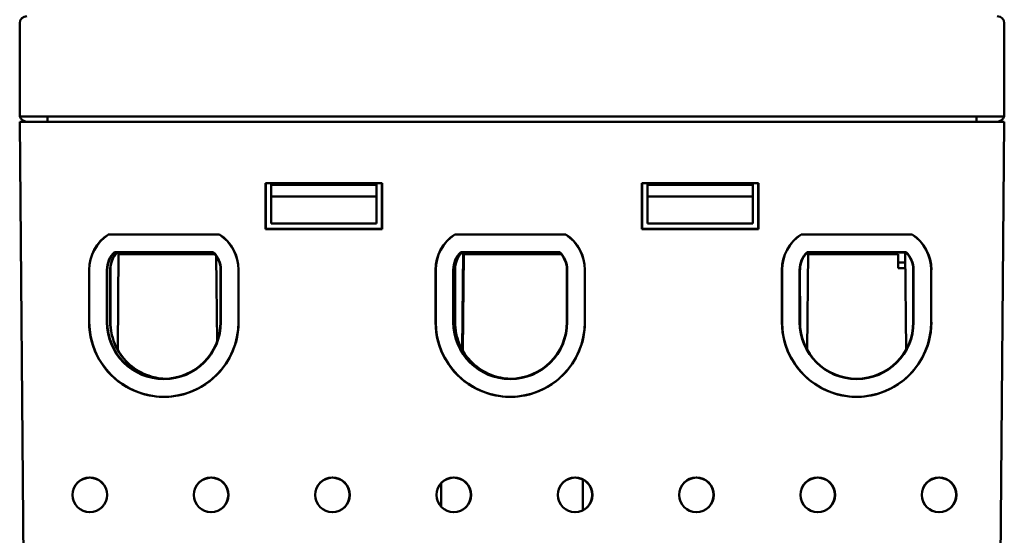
# Model space of a CAD drawing. Header units: inches. Extents: x 1 to 24, y 0.4 to 18.6.
# Tile 12 of 15: x 9.3 to 12.1, y 14.1 to 15.6. Entities that reach past the tile are written whole.
import ezdxf

# ---------------------------------------------------------------- set-up
doc = ezdxf.new("R2010")
doc.units = ezdxf.units.IN
doc.header["$LTSCALE"] = 0.8
doc.header["$MEASUREMENT"] = 0
doc.layers.add('Visible (ANSI)', color=7, linetype='Continuous', lineweight=50)

msp = doc.modelspace()

# ---------------------------------------------------------------- linework, layer by layer
at = {"layer": 'Visible (ANSI)'}
for p, q in [((9.3447, 15.3273), (9.3447, 15.5873)), ((12.1447, 15.3273), (12.1447, 15.5873)), ((9.3453, 15.3223), (12.144, 15.3223)), ((9.4237, 15.3073), (9.4237, 15.3223)), ((12.0657, 15.3073), (12.0657, 15.3223)), ((9.3447, 15.3073), (9.3947, 15.3073)), ((9.3447, 15.3073), (9.3605, 13.4963)), ((12.0947, 15.3073), (9.3947, 15.3073)), ((12.0947, 15.3073), (12.1447, 15.3073)), ((12.1289, 13.4963), (12.1447, 15.3073)), ((10.0441, 15.1328), (10.0447, 15.1323)), ((10.0441, 15.0018), (10.0441, 15.1328)), ((10.0441, 15.1328), (10.3752, 15.1328)), ((10.0447, 15.1323), (10.0447, 15.0023)), ((10.3747, 15.1323), (10.0447, 15.1323)), ((10.0597, 15.1273), (10.0596, 15.1323)), ((10.0597, 15.1273), (10.3597, 15.1273)), ((10.0597, 15.0943), (10.0597, 15.1273)), ((10.3597, 15.1323), (10.3597, 15.1273)), ((10.3597, 15.1273), (10.3597, 15.0943)), ((10.3752, 15.1328), (10.3747, 15.1323)), ((10.3747, 15.0023), (10.3747, 15.1323)), ((10.3752, 15.1328), (10.3752, 15.0018)), ((11.1141, 15.1328), (11.4452, 15.1328)), ((11.1141, 15.1328), (11.1147, 15.1323)), ((11.1141, 15.0018), (11.1141, 15.1328)), ((11.4447, 15.1323), (11.1147, 15.1323)), ((11.1147, 15.1323), (11.1147, 15.0023)), ((11.1297, 15.1273), (11.1296, 15.1323)), ((11.1297, 15.1273), (11.4297, 15.1273)), ((11.1297, 15.0943), (11.1297, 15.1273)), ((11.4297, 15.1323), (11.4297, 15.1273)), ((11.4297, 15.1273), (11.4297, 15.0943)), ((11.4452, 15.1328), (11.4447, 15.1323)), ((11.4447, 15.0023), (11.4447, 15.1323)), ((11.4452, 15.1328), (11.4452, 15.0018)), ((10.0597, 15.0943), (10.3597, 15.0943)), ((10.0597, 15.0173), (10.0597, 15.0943)), ((10.3597, 15.0943), (10.3597, 15.0173)), ((11.1297, 15.0943), (11.4297, 15.0943)), ((11.1297, 15.0173), (11.1297, 15.0943)), ((11.4297, 15.0943), (11.4297, 15.0173)), ((10.3597, 15.0173), (10.0597, 15.0173)), ((11.4297, 15.0173), (11.1297, 15.0173)), ((9.5967, 14.9869), (9.9126, 14.9869)), ((9.5969, 14.9864), (9.9124, 14.9864)), ((10.0441, 15.0018), (10.0447, 15.0023)), ((10.3752, 15.0018), (10.0441, 15.0018)), ((10.0447, 15.0023), (10.3747, 15.0023)), ((10.3752, 15.0018), (10.3747, 15.0023)), ((10.5817, 14.9869), (10.8976, 14.9869)), ((10.5819, 14.9864), (10.8974, 14.9864)), ((11.1141, 15.0018), (11.1147, 15.0023)), ((11.4452, 15.0018), (11.1141, 15.0018)), ((11.1147, 15.0023), (11.4447, 15.0023)), ((11.4452, 15.0018), (11.4447, 15.0023)), ((11.5667, 14.9869), (11.8826, 14.9869)), ((11.5669, 14.9864), (11.8824, 14.9864)), ((9.614, 14.9364), (9.8953, 14.9364)), ((9.8949, 14.9354), (9.6144, 14.9354)), ((9.6233, 14.6592), (9.6257, 14.9354)), ((9.6256, 14.9303), (9.8996, 14.9303)), ((9.6292, 14.9323), (9.6272, 14.9303)), ((9.6292, 14.9354), (9.6292, 14.9323)), ((9.712, 14.9354), (9.712, 14.9323)), ((9.7615, 14.9323), (9.712, 14.9323)), ((9.712, 14.9323), (9.712, 14.9303)), ((9.7615, 14.9354), (9.7615, 14.9323)), ((9.7615, 14.9303), (9.7615, 14.9323)), ((9.9037, 14.9248), (9.9059, 14.6819)), ((10.599, 14.9364), (10.8803, 14.9364)), ((10.8799, 14.9354), (10.5994, 14.9354)), ((10.6033, 14.6592), (10.6057, 14.9354)), ((10.6052, 14.6557), (10.6076, 14.9303)), ((10.8846, 14.9303), (10.6076, 14.9303)), ((10.6581, 14.9354), (10.6581, 14.9303)), ((10.8312, 14.9354), (10.8313, 14.9303)), ((11.584, 14.9364), (11.8653, 14.9364)), ((11.5842, 14.6586), (11.5866, 14.9354)), ((11.8649, 14.9354), (11.5844, 14.9354)), ((11.8424, 14.9303), (11.5865, 14.9303)), ((11.6174, 14.9354), (11.6173, 14.9303)), ((11.8338, 14.9354), (11.8339, 14.9303)), ((11.8424, 14.9303), (11.8427, 14.8903)), ((11.8628, 14.9354), (11.8652, 14.6586)), ((11.8426, 14.9073), (11.863, 14.9073)), ((9.5422, 14.7372), (9.5422, 14.8861)), ((9.5427, 14.7372), (9.5427, 14.8861)), ((9.5927, 14.7372), (9.5927, 14.8861)), ((9.5936, 14.8861), (9.5937, 14.7372)), ((9.6022, 14.7381), (9.6022, 14.887)), ((9.6027, 14.887), (9.6027, 14.7381)), ((9.9157, 14.7372), (9.9157, 14.8861)), ((9.9167, 14.8861), (9.9167, 14.7372)), ((9.9667, 14.8861), (9.9667, 14.7372)), ((9.9671, 14.8861), (9.9671, 14.7372)), ((10.5272, 14.7372), (10.5272, 14.8861)), ((10.5277, 14.7372), (10.5277, 14.8861)), ((10.5777, 14.7372), (10.5777, 14.8861)), ((10.5786, 14.8861), (10.5787, 14.7372)), ((10.5822, 14.7381), (10.5822, 14.887)), ((10.5827, 14.887), (10.5827, 14.7381)), ((10.9007, 14.7372), (10.9007, 14.8861)), ((10.9017, 14.8861), (10.9017, 14.7372)), ((10.9517, 14.8861), (10.9517, 14.7372)), ((10.9521, 14.8861), (10.9521, 14.7372)), ((11.5122, 14.7372), (11.5122, 14.8861)), ((11.5127, 14.7372), (11.5127, 14.8861)), ((11.5627, 14.7372), (11.5627, 14.8861)), ((11.5636, 14.8861), (11.5637, 14.7372)), ((11.8631, 14.8903), (11.8427, 14.8903)), ((11.8857, 14.7372), (11.8857, 14.8861)), ((11.8867, 14.8861), (11.8867, 14.7372)), ((11.9367, 14.8861), (11.9367, 14.7372)), ((11.9371, 14.8861), (11.9371, 14.7372))]:
    msp.add_line(p, q, dxfattribs=at)
for centre, radius in [((9.5441, 14.2462), 0.0494), ((9.5441, 14.2462), 0.0489), ((9.8891, 14.2462), 0.0494), ((9.8891, 14.2462), 0.0489), ((10.2341, 14.2462), 0.0494), ((10.2341, 14.2462), 0.0489), ((10.5791, 14.2462), 0.0494), ((10.5791, 14.2462), 0.0489), ((10.9241, 14.2462), 0.0494), ((10.9241, 14.2462), 0.0489), ((11.2691, 14.2462), 0.0494), ((11.2691, 14.2462), 0.0489), ((11.6141, 14.2462), 0.0494), ((11.6141, 14.2462), 0.0489), ((11.9591, 14.2462), 0.0494), ((11.9591, 14.2462), 0.0489)]:
    msp.add_circle(centre, radius, dxfattribs=at)
for centre, radius, start, end in [((9.3647, 15.5873), 0.02, 90, 180), ((12.1247, 15.5873), 0.02, 0, 90), ((9.3647, 15.3273), 0.02, 180, 194.4775), ((9.3647, 15.3273), 0.02, 194.4775, 270), ((12.1247, 15.3273), 0.02, 270, 345.5225), ((12.1247, 15.3273), 0.02, 345.5225, 0), ((9.6627, 14.886), 0.1205, 123.17, 179.9956), ((9.6627, 14.8861), 0.12, 123.2379, 180), ((9.8467, 14.8861), 0.12, 0, 56.7621), ((9.8467, 14.886), 0.1205, 0.0044, 56.83), ((10.6477, 14.886), 0.1205, 123.17, 179.9956), ((10.6477, 14.8861), 0.12, 123.2379, 180), ((10.8317, 14.8861), 0.12, 0, 56.7621), ((10.8317, 14.886), 0.1205, 0.0044, 56.83), ((11.6327, 14.886), 0.1205, 123.17, 179.9956), ((11.6327, 14.8861), 0.12, 123.2379, 180), ((11.8167, 14.8861), 0.12, 0, 56.7621), ((11.8167, 14.886), 0.1205, 0.0044, 56.83), ((9.6627, 14.8861), 0.07, 133.983, 180), ((9.6627, 14.8861), 0.069, 134.3136, 180.0044), ((9.8467, 14.8861), 0.069, 359.9956, 45.6864), ((9.8467, 14.8861), 0.07, 0, 46.017), ((10.6477, 14.8861), 0.07, 133.983, 180), ((10.6477, 14.8861), 0.069, 134.3136, 180.0044), ((10.8317, 14.8861), 0.069, 359.9956, 45.6864), ((10.8317, 14.8861), 0.07, 0, 46.017), ((11.6327, 14.8861), 0.07, 133.983, 180), ((11.6327, 14.8861), 0.069, 134.3136, 180.0044), ((11.8167, 14.8861), 0.069, 359.9956, 45.6864), ((11.8167, 14.8861), 0.07, 0, 46.017), ((9.7547, 14.7372), 0.2125, 179.9956, 0.0044), ((9.7547, 14.7372), 0.212, 180, 0), ((9.7547, 14.7372), 0.162, 180, 0), ((9.7547, 14.7373), 0.161, 180.0044, 359.9956), ((10.7397, 14.7372), 0.2125, 179.9956, 0.0044), ((10.7397, 14.7372), 0.212, 180, 0), ((10.7397, 14.7372), 0.162, 180, 0), ((10.7397, 14.7373), 0.161, 180.0044, 359.9956), ((11.7247, 14.7372), 0.2125, 179.9956, 0.0044), ((11.7247, 14.7372), 0.212, 180, 0), ((11.7247, 14.7372), 0.162, 180, 0), ((11.7247, 14.7373), 0.161, 180.0044, 359.9956)]:
    msp.add_arc(centre, radius, start, end, dxfattribs=at)
for points, weights in [([(9.5969, 14.9864), (9.5968, 14.9867), (9.5967, 14.9869)], [1.00000000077, 1.00000000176, 1.00000000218]), ([(9.9124, 14.9864), (9.9125, 14.9867), (9.9126, 14.9869)], [1.00000000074, 1.0000000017, 1.00000000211]), ([(10.5819, 14.9864), (10.5818, 14.9867), (10.5817, 14.9869)], [1.00000000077, 1.00000000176, 1.00000000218]), ([(10.8974, 14.9864), (10.8975, 14.9867), (10.8976, 14.9869)], [1.00000000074, 1.0000000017, 1.00000000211]), ([(11.5669, 14.9864), (11.5668, 14.9867), (11.5667, 14.9869)], [1.00000000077, 1.00000000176, 1.00000000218]), ([(11.8824, 14.9864), (11.8825, 14.9867), (11.8826, 14.9869)], [1.00000000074, 1.0000000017, 1.00000000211]), ([(9.614, 14.9364), (9.6142, 14.9359), (9.6144, 14.9354)], [1.00000000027, 1.00000000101, 1.00000000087]), ([(10.599, 14.9364), (10.5992, 14.9359), (10.5994, 14.9354)], [1.00000000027, 1.00000000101, 1.00000000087]), ([(11.584, 14.9364), (11.5842, 14.9359), (11.5844, 14.9354)], [1.00000000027, 1.00000000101, 1.00000000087])]:
    msp.add_rational_spline(points, weights, degree=2, dxfattribs=at)
for points, knots in [([(9.6215, 14.9354), (9.6159, 14.9295), (9.6114, 14.9227), (9.6061, 14.9107), (9.6046, 14.906), (9.6027, 14.8965), (9.6022, 14.8917), (9.6022, 14.887)], [0.0077548, 0.0077548, 0.0077548, 0.0077548, 0.0699125, 0.0699125, 0.107591, 0.107591, 0.1438635, 0.1438635, 0.1438635, 0.1438635]), ([(9.6222, 14.9354), (9.6194, 14.9325), (9.6169, 14.9293), (9.6119, 14.9219), (9.6096, 14.9176), (9.6044, 14.9047), (9.6027, 14.8959), (9.6027, 14.887)], [-0.1377674, -0.1377674, -0.1377674, -0.1377674, -0.1068066, -0.1068066, -0.0694098, -0.0694098, -0.0013947, -0.0013947, -0.0013947, -0.0013947]), ([(10.6015, 14.9354), (10.5959, 14.9295), (10.5914, 14.9227), (10.5861, 14.9107), (10.5846, 14.906), (10.5827, 14.8965), (10.5822, 14.8917), (10.5822, 14.887)], [0.0077548, 0.0077548, 0.0077548, 0.0077548, 0.0699125, 0.0699125, 0.107591, 0.107591, 0.1438635, 0.1438635, 0.1438635, 0.1438635]), ([(10.6022, 14.9354), (10.5994, 14.9325), (10.5969, 14.9293), (10.5919, 14.9219), (10.5896, 14.9176), (10.5844, 14.9047), (10.5827, 14.8959), (10.5827, 14.887)], [-0.1377674, -0.1377674, -0.1377674, -0.1377674, -0.1068066, -0.1068066, -0.0694098, -0.0694098, -0.0013947, -0.0013947, -0.0013947, -0.0013947]), ([(9.6022, 14.7381), (9.6022, 14.717), (9.6064, 14.696), (9.6224, 14.6569), (9.6342, 14.639), (9.664, 14.6089), (9.6817, 14.5969), (9.7171, 14.5819), (9.734, 14.5777), (9.7512, 14.5763)], [0.0000001, 0.0000001, 0.0000001, 0.0000001, 0.1612359, 0.1612359, 0.3226003, 0.3226003, 0.4839891, 0.4839891, 0.6157955, 0.6157955, 0.6157955, 0.6157955]), ([(9.6027, 14.7381), (9.6027, 14.7269), (9.6039, 14.7157), (9.6085, 14.6937), (9.612, 14.683), (9.625, 14.6535), (9.6372, 14.636), (9.6676, 14.6068), (9.6855, 14.5953), (9.7223, 14.5808), (9.7404, 14.577), (9.7587, 14.5763)], [-1.2959948, -1.2959948, -1.2959948, -1.2959948, -1.2104214, -1.2104214, -1.1248482, -1.1248482, -0.9641539, -0.9641539, -0.8034659, -0.8034659, -0.6632257, -0.6632257, -0.6632257, -0.6632257]), ([(10.5822, 14.7381), (10.5822, 14.717), (10.5864, 14.696), (10.6024, 14.6569), (10.6142, 14.639), (10.644, 14.6089), (10.6617, 14.5969), (10.6952, 14.5827), (10.71, 14.5787), (10.7251, 14.5769)], [0.0000001, 0.0000001, 0.0000001, 0.0000001, 0.1612359, 0.1612359, 0.3226003, 0.3226003, 0.4839891, 0.4839891, 0.6002281, 0.6002281, 0.6002281, 0.6002281]), ([(10.5827, 14.7381), (10.5827, 14.7269), (10.5839, 14.7157), (10.5885, 14.6937), (10.592, 14.683), (10.605, 14.6535), (10.6172, 14.636), (10.6476, 14.6068), (10.6655, 14.5953), (10.7028, 14.5806), (10.7214, 14.5768), (10.7403, 14.5762)], [-1.2959948, -1.2959948, -1.2959948, -1.2959948, -1.2104214, -1.2104214, -1.1248482, -1.1248482, -0.9641539, -0.9641539, -0.8034659, -0.8034659, -0.6591702, -0.6591702, -0.6591702, -0.6591702])]:
    msp.add_open_spline(points, degree=3, knots=knots, dxfattribs=at)
for points in [[(9.8953, 14.9364), (9.8951, 14.9359), (9.8949, 14.9354)], [(10.8803, 14.9364), (10.8801, 14.9359), (10.8799, 14.9354)], [(11.8653, 14.9364), (11.8651, 14.9359), (11.8649, 14.9354)], [(10.9465, 14.2027), (10.9461, 14.2465), (10.9458, 14.2901)], [(10.5434, 14.2797), (10.5432, 14.2466), (10.5429, 14.2133)]]:
    msp.add_open_spline(points, degree=2, dxfattribs=at)

doc.saveas('drawing.dxf')
